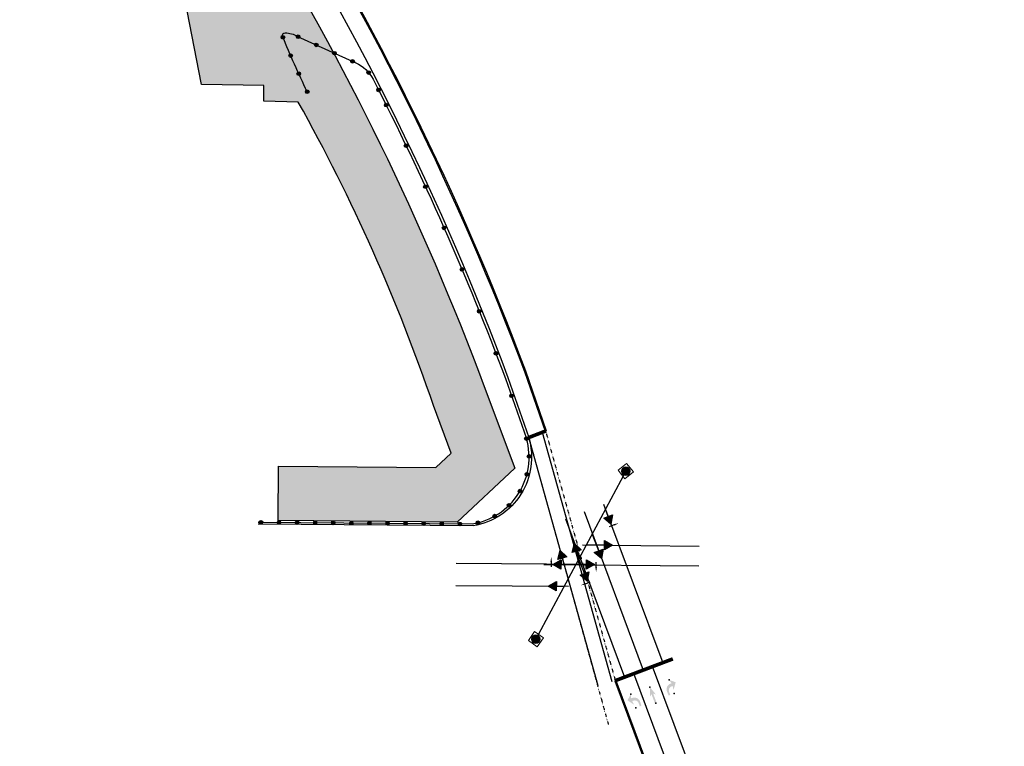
# Model space of a CAD drawing. Header units: feet. Extents: x 2245402 to 2245988, y 595680 to 596856.
# Tile 2 of 3: x 2245444 to 2245988, y 596137 to 596538. Entities that reach past the tile are written whole.
import ezdxf

# ---------------------------------------------------------------- set-up
doc = ezdxf.new("R2010")
doc.units = ezdxf.units.FT
doc.header["$MEASUREMENT"] = 0
doc.linetypes.add('dotted', pattern=[8, 2, -6])
doc.linetypes.add('dsolidcl', pattern=[0])
for name, color, linetype in [('MT_P_Cells', 7, 'Continuous'), ('MT_P_Channelizing_Line', 7, 'Continuous'), ('MT_P_Dotted_Line', 7, 'dotted'), ('MT_P_Drums', 30, 'Continuous'), ('MT_P_Edge_Line', 7, 'Continuous'), ('MT_P_Stop_Line', 7, 'Continuous'), ('MT_P_Temp_Road', 30, 'Continuous'), ('MT_P_Work_Area', 7, 'Continuous'), ('MT_X_CL_Double_Solid', 2, 'dsolidcl'), ('PM_P_Cells', 7, 'Continuous'), ('SC_Shading2', 9, 'Continuous'), ('SG_P_Heads', 2, 'Continuous'), ('SG_P_Mast_Arm', 7, 'Continuous'), ('SG_P_Messenger_Wire', 1, 'Continuous'), ('SG_X_Poles', 7, 'Continuous')]:
    doc.layers.add(name, color=color, linetype=linetype)
doc.layers.add('PM_P_Cells (Construction)', color=7, linetype='Continuous', lineweight=0)
doc.layers.add('SC_Scratch1', color=7, linetype='Continuous', plot=False)

# ---------------------------------------------------------------- blocks, each defined once
blk = doc.blocks.new('BAR-L')
blk.add_circle((0, 1), 1)
blk = doc.blocks.new('A$C37525D93')
at = {"layer": 'MT_P_Drums'}
h = blk.add_hatch(color=256, dxfattribs=at)
h.dxf.hatch_style = 1
h.paths.add_polyline_path([(1, 0, 1), (-1, 0, 1)])
blk.add_blockref('BAR-L', (0, -1), dxfattribs=at)
blk = doc.blocks.new('*U1016')
at = {"layer": 'MT_P_Drums', "rotation": 114.2944601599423}
blk.add_blockref('A$C37525D93', (0, 0), dxfattribs=at)
blk = doc.blocks.new('*U1017')
at = {"layer": 'MT_P_Drums', "color": 0, "linetype": 'ByBlock', "lineweight": -2, "transparency": 16777216}
for p, rotation in [((2245724.393108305, 596306.8449933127), 286.056631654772), ((2245725.846390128, 596296.9813601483), 270.7063833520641), ((2245724.636737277, 596287.0848947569), 255.3561350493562), ((2245720.850456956, 596277.8616974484), 240.0058867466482), ((2245714.757695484, 596269.969831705), 224.6556384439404), ((2245577.594743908, 596260.5696357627), 179.5482645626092), ((2245587.594433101, 596260.4907938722), 179.5482645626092), ((2245597.594122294, 596260.4119519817), 179.5482645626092), ((2245607.593811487, 596260.3331100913), 179.5482645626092), ((2245617.59350068, 596260.2542682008), 179.5482645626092), ((2245627.593189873, 596260.1754263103), 179.5482645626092), ((2245637.592879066, 596260.0965844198), 179.5482645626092), ((2245647.592568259, 596260.0177425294), 179.5482645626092), ((2245657.592257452, 596259.9389006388), 179.5482645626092), ((2245667.591946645, 596259.8600587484), 179.5482645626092), ((2245697.52512089, 596260.2972300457), 193.9551418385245), ((2245706.7931637, 596263.9723721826), 209.3053901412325), ((2245677.591635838, 596259.781216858), 179.5482645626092), ((2245687.591325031, 596259.7023749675), 179.5482645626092)]:
    blk.add_blockref('*U1016', p, dxfattribs=dict(at, rotation=rotation))
blk = doc.blocks.new('*U1018')
at = {"layer": 'MT_P_Drums', "rotation": 294.2944601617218}
blk.add_blockref('A$C37525D93', (-5.584677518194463e-11, -4.767327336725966e-10), dxfattribs=at)
blk = doc.blocks.new('*U1019')
at = {"layer": 'MT_P_Drums', "color": 0, "linetype": 'ByBlock', "lineweight": -2, "transparency": 16777216}
for p, rotation in [((2245646.859547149, 596491.0359778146), 116.5963227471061), ((2245657.872692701, 596468.5927766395), 115.6791485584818), ((2245668.525178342, 596445.9761631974), 114.7619743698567), ((2245678.814274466, 596423.1919327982), 113.844800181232), ((2245688.737344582, 596400.2459237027), 112.9276259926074), ((2245698.291845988, 596377.1440156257), 112.0104518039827), ((2245707.475330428, 596353.8921282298), 111.0932776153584), ((2245716.115066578, 596330.434694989), 109.3368703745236), ((2245724.393108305, 596306.8449933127), 109.3368703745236)]:
    blk.add_blockref('*U1018', p, dxfattribs=dict(at, rotation=rotation))
blk = doc.blocks.new('PMRTP')
at = {"layer": 'PM_P_Cells', "linetype": 'Continuous', "lineweight": 0}
blk.add_hatch(color=7, dxfattribs=at).paths.add_polyline_path([(-5.521300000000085, 3.333333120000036, -0.4188653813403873), (-2.240412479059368, 6.540874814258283e-06), (-2.240000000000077, 6.540874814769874e-06), (-2.24, -0.666666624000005), (0, 0), (-2.560000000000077, -2.999999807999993), (-6.08, -0.333333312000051), (-3.839999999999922, -0.666666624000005), (-3.840000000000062, 0.03643318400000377, 0.414213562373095), (-6.136900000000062, 2.333333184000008), (-8, 2.333333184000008), (-8, 3.333333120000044)])
at = {"layer": 'PM_P_Cells (Construction)', "color": 7, "linetype": 'Continuous', "lineweight": 30}
for p in [(-8, 0), (0, 0)]:
    blk.add_point(p, dxfattribs=at)
blk = doc.blocks.new('PMTHRP')
at = {"layer": 'PM_P_Cells', "linetype": 'Continuous', "lineweight": 0}
blk.add_hatch(color=7, dxfattribs=at).paths.add_polyline_path([(-5, -1.736111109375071), (-4, -0.4999999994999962), (-9.5, -0.4999999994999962), (-9.5, 0.4999999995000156), (-4, 0.4999999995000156), (-4.999999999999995, 1.736111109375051), (0, 0)])
at = {"layer": 'PM_P_Cells (Construction)', "color": 7, "linetype": 'Continuous', "lineweight": 30}
for p in [(-9.5, 9.701276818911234e-15), (0, 0)]:
    blk.add_point(p, dxfattribs=at)
blk = doc.blocks.new('SPOLE')
at = {"layer": 'SG_X_Poles', "color": 7, "linetype": 'Continuous', "lineweight": 0, "flags": 128}
blk.add_lwpolyline([(-0.07499999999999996, -0.07499999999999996), (0.07500000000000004, -0.07499999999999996), (0.07500000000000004, 0.07500000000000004), (-0.07499999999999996, 0.07500000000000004), (-0.07499999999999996, -0.07499999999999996)], close=True, dxfattribs=at)
at = {"layer": 'SG_X_Poles', "color": 7, "linetype": 'Continuous', "lineweight": 0}
blk.add_circle((3.789561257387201e-17, 3.789561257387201e-17), 0.06, dxfattribs=at)
blk = doc.blocks.new('*U1029', base_point=(2217688.533983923, 661788.626575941, 905.241))
at = {"xscale": 20, "yscale": 20, "zscale": 20}
blk.add_blockref('SPOLE', (2217688.533983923, 661788.626575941, 905.241), dxfattribs=at)
blk = doc.blocks.new('*U1030', base_point=(2217688.533983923, 661788.626575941, 905.241))
at = {"xscale": 20, "yscale": 20, "zscale": 20}
blk.add_blockref('SPOLE', (2217688.533983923, 661788.626575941, 905.241), dxfattribs=at)
blk = doc.blocks.new('*U1033')
at = {"layer": 'MT_P_Drums', "rotation": 289.3047956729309}
blk.add_blockref('A$C37525D93', (0, 0), dxfattribs=at)
blk = doc.blocks.new('*U1034')
at = {"layer": 'MT_P_Drums', "color": 0, "linetype": 'ByBlock', "lineweight": -2, "transparency": 16777216}
for p, rotation in [((2245589.790329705, 596528.5540170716), 112.2505535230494), ((2245598.215056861, 596528.8083156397), 335.6578706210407), ((2245608.237161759, 596524.2742872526), 335.6578706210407), ((2245594.057652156, 596518.4156798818), 113.4028224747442), ((2245618.259266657, 596519.7402588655), 335.6578706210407), ((2245628.281371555, 596515.2062304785), 335.6578706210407), ((2245598.527988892, 596508.3652066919), 114.5550914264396), ((2245637.199966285, 596508.9704274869), 309.780881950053), ((2245642.624940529, 596499.4304331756), 296.9412564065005), ((2245603.199531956, 596498.4066622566), 115.7073603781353)]:
    blk.add_blockref('*U1033', p, dxfattribs=dict(at, rotation=rotation))

msp = doc.modelspace()

# ---------------------------------------------------------------- hatches: boundary and pattern name
at = {"layer": 'SC_Shading2'}
h = msp.add_hatch(color=256, dxfattribs=at)
edge = h.paths.add_edge_path()
edge.add_line((2245444.293248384, 596748.444687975), (2245468.051520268, 596766.0657514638))
edge.add_line((2245468.051520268, 596766.0657514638), (2245469.253900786, 596764.4340579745))
edge.add_line((2245469.253900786, 596764.4340579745), (2245470.445944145, 596762.7959535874))
edge.add_line((2245470.445944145, 596762.7959535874), (2245471.628082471, 596761.1519478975))
edge.add_line((2245471.628082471, 596761.1519478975), (2245472.800840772, 596759.5024230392))
edge.add_line((2245472.800840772, 596759.5024230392), (2245473.964743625, 596757.8477602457))
edge.add_line((2245473.964743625, 596757.8477602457), (2245475.120315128, 596756.1883399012))
edge.add_line((2245475.120315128, 596756.1883399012), (2245476.268078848, 596754.5245415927))
edge.add_line((2245476.268078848, 596754.5245415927), (2245477.408557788, 596752.8567441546))
edge.add_line((2245477.408557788, 596752.8567441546), (2245478.542274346, 596751.1853257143))
edge.add_line((2245478.542274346, 596751.1853257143), (2245479.669750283, 596749.510663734))
edge.add_line((2245479.669750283, 596749.510663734), (2245480.791506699, 596747.833135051))
edge.add_line((2245480.791506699, 596747.833135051), (2245481.908064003, 596746.1531159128))
edge.add_line((2245481.908064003, 596746.1531159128), (2245483.019941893, 596744.470982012))
edge.add_line((2245483.019941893, 596744.470982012), (2245484.127659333, 596742.7871085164))
edge.add_line((2245484.127659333, 596742.7871085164), (2245485.231734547, 596741.1018700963))
edge.add_line((2245485.231734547, 596741.1018700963), (2245486.332684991, 596739.4156409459))
edge.add_line((2245486.332684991, 596739.4156409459), (2245487.430260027, 596737.7299732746))
edge.add_line((2245487.430260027, 596737.7299732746), (2245488.526768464, 596736.0424884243))
edge.add_line((2245488.526768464, 596736.0424884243), (2245489.621699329, 596734.3551316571))
edge.add_line((2245489.621699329, 596734.3551316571), (2245490.715566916, 596732.6682762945))
edge.add_line((2245490.715566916, 596732.6682762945), (2245491.808885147, 596730.9822945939))
edge.add_line((2245491.808885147, 596730.9822945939), (2245492.902167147, 596729.2975584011))
edge.add_line((2245492.902167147, 596729.2975584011), (2245493.995925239, 596727.614439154))
edge.add_line((2245493.995925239, 596727.614439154), (2245495.089633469, 596725.9349010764))
edge.add_line((2245495.089633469, 596725.9349010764), (2245496.186915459, 596724.2545345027))
edge.add_line((2245496.186915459, 596724.2545345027), (2245526.711727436, 596677.5845165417))
edge.add_line((2245526.711727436, 596677.5845165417), (2245528.720669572, 596674.4958598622))
edge.add_line((2245528.720669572, 596674.4958598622), (2245530.716043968, 596671.3950816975))
edge.add_line((2245530.716043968, 596671.3950816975), (2245532.696702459, 596668.2861674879))
edge.add_line((2245532.696702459, 596668.2861674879), (2245534.66366786, 596665.1697631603))
edge.add_line((2245534.66366786, 596665.1697631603), (2245536.617962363, 596662.0465138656))
edge.add_line((2245536.617962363, 596662.0465138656), (2245538.560607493, 596658.9170640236))
edge.add_line((2245538.560607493, 596658.9170640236), (2245540.492624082, 596655.7820573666))
edge.add_line((2245540.492624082, 596655.7820573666), (2245542.415032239, 596652.6421369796))
edge.add_line((2245542.415032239, 596652.6421369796), (2245544.328851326, 596649.4979453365))
edge.add_line((2245544.328851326, 596649.4979453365), (2245546.235099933, 596646.3501243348))
edge.add_line((2245546.235099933, 596646.3501243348), (2245548.134795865, 596643.1993153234))
edge.add_line((2245548.134795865, 596643.1993153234), (2245550.028956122, 596640.0461591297))
edge.add_line((2245550.028956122, 596640.0461591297), (2245551.917851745, 596636.8925401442))
edge.add_line((2245551.917851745, 596636.8925401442), (2245553.804240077, 596633.7361916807))
edge.add_line((2245553.804240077, 596633.7361916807), (2245555.688138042, 596630.5794147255))
edge.add_line((2245555.688138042, 596630.5794147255), (2245557.570559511, 596627.422848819))
edge.add_line((2245557.570559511, 596627.422848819), (2245559.452517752, 596624.267132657))
edge.add_line((2245559.452517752, 596624.267132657), (2245561.335025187, 596621.1129044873))
edge.add_line((2245561.335025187, 596621.1129044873), (2245563.219093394, 596617.9608021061))
edge.add_line((2245563.219093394, 596617.9608021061), (2245565.104721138, 596614.8131521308))
edge.add_line((2245565.104721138, 596614.8131521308), (2245566.994688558, 596611.6676301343))
edge.add_line((2245566.994688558, 596611.6676301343), (2245568.889244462, 596608.5261435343))
edge.add_line((2245568.889244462, 596608.5261435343), (2245570.789396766, 596605.3893278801))
edge.add_line((2245570.789396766, 596605.3893278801), (2245572.696152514, 596602.2578183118))
edge.add_line((2245572.696152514, 596602.2578183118), (2245574.611713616, 596599.1302972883))
edge.add_arc((2244285.175975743, 595806.8578129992), 1513.386999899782, 31.530963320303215, 31.567958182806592, ccw=False)
edge.add_line((2245575.123001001, 596598.2975665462), (2245573.418285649, 596597.2516480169))
edge.add_arc((2244285.175975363, 595806.8578140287), 1511.386999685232, 20.47826456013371, 31.530963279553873, ccw=False)
edge.add_line((2245701.050835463, 596335.6196161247), (2245717.935203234, 596290.4080449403))
edge.add_line((2245717.935203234, 596290.4080449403), (2245686.088297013, 596260.714256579))
edge.add_line((2245686.088297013, 596260.714256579), (2245587.091374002, 596261.4947912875))
edge.add_line((2245587.091374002, 596261.4947912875), (2245587.327899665, 596291.4938588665))
edge.add_line((2245587.327899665, 596291.4938588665), (2245674.372200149, 596290.8075638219))
edge.add_line((2245674.372200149, 596290.8075638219), (2245682.820522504, 596298.6847087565))
edge.add_line((2245682.820522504, 596298.6847087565), (2245672.94668622, 596325.1240553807))
edge.add_arc((2244723.059374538, 596002.0632723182), 1003.321570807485, 18.78339105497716, 29.27058810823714)
edge.add_line((2245598.277222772, 596492.6220278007), (2245579.240998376, 596493.1294021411))
edge.add_line((2245579.240998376, 596493.1294021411), (2245579.257023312, 596501.8930456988))
edge.add_line((2245579.257023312, 596501.8930456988), (2245544.739312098, 596502.3565670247))
edge.add_line((2245544.739312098, 596502.3565670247), (2245534.226793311, 596556.5106280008))
edge.add_line((2245534.226793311, 596556.5106280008), (2245511.729676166, 596590.4294656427))
edge.add_line((2245511.729676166, 596590.4294656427), (2245533.40630042, 596603.3519895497))
edge.add_line((2245533.40630042, 596603.3519895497), (2245531.899830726, 596606.9747250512))
edge.add_line((2245531.899830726, 596606.9747250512), (2245534.049201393, 596608.2934593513))
edge.add_line((2245534.049201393, 596608.2934593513), (2245533.68650027, 596608.9011851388))
edge.add_line((2245533.68650027, 596608.9011851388), (2245531.804385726, 596612.0571633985))
edge.add_line((2245531.804385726, 596612.0571633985), (2245529.926814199, 596615.2055995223))
edge.add_line((2245529.926814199, 596615.2055995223), (2245528.052780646, 596618.3458590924))
edge.add_line((2245528.052780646, 596618.3458590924), (2245526.181277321, 596621.4773289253))
edge.add_line((2245526.181277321, 596621.4773289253), (2245524.302343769, 596624.6143156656))
edge.add_line((2245524.302343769, 596624.6143156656), (2245522.430667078, 596627.730044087))
edge.add_line((2245522.430667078, 596627.730044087), (2245520.558562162, 596630.8350910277))
edge.add_line((2245520.558562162, 596630.8350910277), (2245518.685057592, 596633.9288412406))
edge.add_line((2245518.685057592, 596633.9288412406), (2245516.809189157, 596637.010684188))
edge.add_line((2245516.809189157, 596637.010684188), (2245514.929999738, 596640.0800142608))
edge.add_line((2245514.929999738, 596640.0800142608), (2245513.046539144, 596643.1362310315))
edge.add_line((2245513.046539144, 596643.1362310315), (2245511.157863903, 596646.1787395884))
edge.add_line((2245511.157863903, 596646.1787395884), (2245509.26303706, 596649.2069508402))
edge.add_line((2245509.26303706, 596649.2069508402), (2245507.361127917, 596652.2202818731))
edge.add_line((2245507.361127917, 596652.2202818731), (2245505.451211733, 596655.2181563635))
edge.add_line((2245505.451211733, 596655.2181563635), (2245503.532369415, 596658.200004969))
edge.add_line((2245503.532369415, 596658.200004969), (2245501.584143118, 596661.1953138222))
edge.add_line((2245501.584143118, 596661.1953138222), (2245471.068114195, 596707.8519181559))
edge.add_line((2245471.068114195, 596707.8519181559), (2245469.960441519, 596709.5481969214))
edge.add_line((2245469.960441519, 596709.5481969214), (2245468.840776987, 596711.2676193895))
edge.add_line((2245468.840776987, 596711.2676193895), (2245467.736603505, 596712.9667774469))
edge.add_line((2245467.736603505, 596712.9667774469), (2245466.638059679, 596714.6596249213))
edge.add_line((2245466.638059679, 596714.6596249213), (2245465.544624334, 596716.345787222))
edge.add_line((2245465.544624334, 596716.345787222), (2245464.455783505, 596718.0248934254))
edge.add_line((2245464.455783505, 596718.0248934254), (2245463.371030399, 596719.6965763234))
edge.add_line((2245463.371030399, 596719.6965763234), (2245462.289846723, 596721.3605011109))
edge.add_line((2245462.289846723, 596721.3605011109), (2245461.202522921, 596723.0304248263))
edge.add_line((2245461.202522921, 596723.0304248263), (2245460.124697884, 596724.6812348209))
edge.add_line((2245460.124697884, 596724.6812348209), (2245459.048983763, 596726.3231834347))
edge.add_line((2245459.048983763, 596726.3231834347), (2245457.97490561, 596727.9559208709))
edge.add_line((2245457.97490561, 596727.9559208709), (2245456.901995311, 596729.5791016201))
edge.add_line((2245456.901995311, 596729.5791016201), (2245455.829791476, 596731.1923846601))
edge.add_line((2245455.829791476, 596731.1923846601), (2245444.293248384, 596748.444687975))
at = {"layer": 'SG_P_Heads'}
h = msp.add_hatch(color=256, dxfattribs=at)
h.dxf.hatch_style = 1
h.paths.add_polyline_path([(2245771.110097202, 596259.4947677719), (2245767.102365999, 596262.8020461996), (2245771.970418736, 596264.6192040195)])
h = msp.add_hatch(color=256, dxfattribs=at)
h.dxf.hatch_style = 1
h.paths.add_polyline_path([(2245772.001511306, 596247.9249180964), (2245767.477226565, 596245.3693657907), (2245767.526195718, 596250.5652874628)])
h = msp.add_hatch(color=256, dxfattribs=at)
h.dxf.hatch_style = 1
h.paths.add_polyline_path([(2245742.937208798, 596245.0446748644), (2245746.650459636, 596241.4098752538), (2245741.646005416, 596240.011505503)])
h = msp.add_hatch(color=256, dxfattribs=at)
h.dxf.hatch_style = 1
h.paths.add_polyline_path([(2245750.983242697, 596248.9417048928), (2245754.696493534, 596245.306905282), (2245749.692039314, 596243.9085355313)])
h = msp.add_hatch(color=256, dxfattribs=at)
h.dxf.hatch_style = 1
h.paths.add_polyline_path([(2245765.875927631, 596240.6413849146), (2245761.868196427, 596243.9486633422), (2245766.736249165, 596245.7658211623)])
h = msp.add_hatch(color=256, dxfattribs=at)
h.dxf.hatch_style = 1
h.paths.add_polyline_path([(2245738.982275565, 596237.3428277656), (2245743.502619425, 596239.9053443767), (2245743.461651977, 596234.7093534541)])
h = msp.add_hatch(color=256, dxfattribs=at)
h.dxf.hatch_style = 1
h.paths.add_polyline_path([(2245761.994232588, 596237.1758652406), (2245757.469947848, 596234.620312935), (2245757.518917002, 596239.816234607)])
h = msp.add_hatch(color=256, dxfattribs=at)
h.dxf.hatch_style = 1
h.paths.add_polyline_path([(2245757.986761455, 596228.0351739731), (2245753.97903025, 596231.3424524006), (2245758.847082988, 596233.1596102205)])
h = msp.add_hatch(color=256, dxfattribs=at)
h.dxf.hatch_style = 1
h.paths.add_polyline_path([(2245736.397760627, 596225.3165070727), (2245740.918104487, 596227.8790236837), (2245740.87713704, 596222.6830327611)])
at = {"layer": 'SG_P_Mast_Arm'}
h = msp.add_hatch(color=256, dxfattribs=at)
h.dxf.hatch_style = 1
h.paths.add_polyline_path([(2245781.688862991, 596288.8690879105, 1), (2245776.888862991, 596288.8690879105, 1)])
h = msp.add_hatch(color=256, dxfattribs=at)
h.dxf.hatch_style = 1
h.paths.add_polyline_path([(2245732.008430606, 596196.0018411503, 1), (2245727.208430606, 596196.0018411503, 1)])

# ---------------------------------------------------------------- linework, layer by layer
at = {"layer": 'MT_P_Channelizing_Line', "flags": 128}
for points in [[(2245882.025698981, 595962.0550978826), (2245817.971353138, 596116.8620466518), (2245794.068910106, 596180.8685997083)], [(2245891.448777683, 595910.510604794), (2245807.741384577, 596112.8151626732), (2245783.778267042, 596176.9824804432)]]:
    msp.add_lwpolyline(points, dxfattribs=at)
at = {"layer": 'MT_P_Dotted_Line', "ltscale": 0.05}
for p, q in [((2245734.957808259, 596310.9859975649), (2245773.487623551, 596173.0963610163)), ((2245725.63099723, 596307.3786058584), (2245769.735029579, 596148.5901121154))]:
    msp.add_line(p, q, dxfattribs=at)
at = {"layer": 'MT_P_Edge_Line', "flags": 128}
msp.add_lwpolyline([(2245471.26431869, 596768.448623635), (2245518.078905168, 596698.8900582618), (2245577.02282535, 596618.2346853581, -0.05049549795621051), (2245714.16610511, 596340.5175444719), (2245714.16610511, 596340.5175444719), (2245714.16610511, 596340.5175444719), (2245725.63099723, 596307.3786058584, -0.4519709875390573), (2245694.915331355, 596258.6177516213), (2245576.171878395, 596259.5808231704)], format="xyb", dxfattribs=at)
at = {"layer": 'MT_P_Stop_Line', "const_width": 2}
for points in [[(2245735.265866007, 596311.104333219), (2245725.63099723, 596307.3786058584)], [(2245805.294912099, 596185.1079443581), (2245773.178901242, 596172.9797762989)]]:
    msp.add_lwpolyline(points, dxfattribs=at)
at = {"layer": 'MT_P_Temp_Road'}
for p, q in [((2245794.068910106, 596180.8685997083), (2245805.294671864, 596185.1078536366)), ((2245783.778267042, 596176.9824804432), (2245794.068910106, 596180.8685997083)), ((2245773.487623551, 596173.0963610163), (2245783.778267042, 596176.9824804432))]:
    msp.add_line(p, q, dxfattribs=at)
at = {"layer": 'MT_P_Work_Area'}
msp.add_lwpolyline([(2245573.418285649, 596597.2516480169, -0.0482639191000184), (2245701.050835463, 596335.6196161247), (2245717.935203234, 596290.4080449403), (2245686.088297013, 596260.714256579), (2245587.091374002, 596261.4947912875), (2245587.327899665, 596291.4938588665), (2245674.372200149, 596290.8075638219), (2245682.820522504, 596298.6847087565), (2245672.94668622, 596325.1240553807, 0.04579099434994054), (2245598.277222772, 596492.6220278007), (2245579.240998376, 596493.1294021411), (2245579.257023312, 596501.8930456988), (2245544.739312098, 596502.3565670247), (2245534.226793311, 596556.5106280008)], format="xyb", dxfattribs=at)
at = {"layer": 'MT_X_CL_Double_Solid', "flags": 128}
for points in [[(2245479.0393623, 596774.2152272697), (2245525.996683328, 596704.4445824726), (2245585.033904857, 596623.6615415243, -0.05054863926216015), (2245723.217287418, 596343.9212682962), (2245734.649750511, 596310.8676619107)], [(2245479.570027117, 596774.6088113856), (2245526.53709011, 596704.823691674), (2245585.580656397, 596624.0319689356, -0.05055224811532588), (2245723.83505093, 596344.153582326), (2245735.265866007, 596311.104333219)]]:
    msp.add_lwpolyline(points, format="xyb", dxfattribs=at)
for points in [[(2245773.178901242, 596172.9797762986), (2245797.204285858, 596108.6474307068), (2245880.997707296, 595906.1349590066), (2245987.885383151, 595679.8850120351)], [(2245773.79634586, 596173.2129457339), (2245797.818546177, 596108.8891266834), (2245881.601376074, 595906.4022526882), (2245988.49597321, 595680.1376553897)]]:
    msp.add_lwpolyline(points, dxfattribs=at)
at = {"layer": 'SC_Scratch1', "color": 3, "ltscale": 0.05}
for p, q in [((2245733.031592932, 596310.4477647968), (2245771.561408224, 596172.5581282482)), ((2245725.326731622, 596308.2948337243), (2245763.856546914, 596170.4051971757))]:
    msp.add_line(p, q, dxfattribs=at)
at = {"layer": 'SC_Scratch1', "color": 6}
for p, q in [((2245766.992841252, 596270.5235046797), (2245799.681790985, 596182.9882266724)), ((2245745.943995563, 596262.574698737), (2245778.632945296, 596175.0394207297)), ((2245756.234638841, 596266.460818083), (2245788.923588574, 596178.9255400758))]:
    msp.add_line(p, q, dxfattribs=at)
at = {"layer": 'SC_Scratch1'}
for p, q in [((2245755.324778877, 596248.0820885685), (2245819.833411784, 596247.4741246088)), ((2245733.970954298, 596237.2828499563), (2245819.729746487, 596236.4746130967))]:
    msp.add_line(p, q, dxfattribs=at)
at = {"layer": 'SC_Scratch1', "color": 4}
for p, q in [((2245685.523502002, 596237.9680025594), (2245760.48754637, 596237.3769534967)), ((2245685.426920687, 596225.7183832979), (2245747.711488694, 596225.2273047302))]:
    msp.add_line(p, q, dxfattribs=at)
at = {"layer": 'SC_Scratch1', "color": 6, "flags": 128}
msp.add_lwpolyline([(2245603.199531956, 596498.4066622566, -0.01528515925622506), (2245589.624136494, 596528.9607021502, -0.5423445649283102), (2245591.057063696, 596531.0269228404, -0.1319189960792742), (2245597.762915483, 596529.0128656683), (2245630.073712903, 596514.3953702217, -0.1694711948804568), (2245639.620986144, 596505.3101933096, -0.02896262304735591), (2245712.762093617, 596339.9895673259), (2245724.393108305, 596306.8449933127)], format="xyb", dxfattribs=at)
at = {"layer": 'SC_Scratch1', "color": 6}
msp.add_lwpolyline([(2245576.179762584, 596260.5807920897), (2245694.325738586, 596259.6492779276, 0.4510652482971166), (2245724.393108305, 596306.8449933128)], format="xyb", dxfattribs=at)
at = {"layer": 'SG_P_Heads'}
for p, q in [((2245769.536392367, 596263.710625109), (2245768.013108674, 596267.7914073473)), ((2245772.777765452, 596259.1199617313), (2245770.094651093, 596258.1223112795)), ((2245764.302222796, 596244.8572422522), (2245760.784073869, 596254.2782284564)), ((2245767.501711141, 596247.9673266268), (2245757.458616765, 596248.0619781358)), ((2245744.206855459, 596240.727071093), (2245747.40734819, 596229.2732196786)), ((2245752.194266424, 596244.6077204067), (2245753.366489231, 596240.4125957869)), ((2245756.413056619, 596232.2510313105), (2245753.366489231, 596240.4125957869)), ((2245738.062907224, 596238.7814136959), (2245738.036676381, 596235.9189460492)), ((2245743.482135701, 596237.3073489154), (2245751.686928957, 596237.2730067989)), ((2245757.494432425, 596237.218273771), (2245751.686928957, 596237.2730067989)), ((2245762.911384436, 596235.7358652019), (2245762.942023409, 596238.5982890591)), ((2245740.897620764, 596225.2810282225), (2245745.253306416, 596225.2466861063)), ((2245756.971315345, 596226.6627174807), (2245759.654429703, 596227.6603679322))]:
    msp.add_line(p, q, dxfattribs=at)
for points in [[(2245771.110097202, 596259.4947677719), (2245767.102365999, 596262.8020461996), (2245771.970418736, 596264.6192040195)], [(2245772.001511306, 596247.9249180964), (2245767.477226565, 596245.3693657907), (2245767.526195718, 596250.5652874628)], [(2245742.937208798, 596245.0446748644), (2245746.650459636, 596241.4098752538), (2245741.646005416, 596240.011505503)], [(2245750.983242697, 596248.9417048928), (2245754.696493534, 596245.306905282), (2245749.692039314, 596243.9085355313)], [(2245765.875927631, 596240.6413849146), (2245761.868196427, 596243.9486633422), (2245766.736249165, 596245.7658211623)], [(2245738.982275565, 596237.3428277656), (2245743.502619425, 596239.9053443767), (2245743.461651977, 596234.7093534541)], [(2245761.994232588, 596237.1758652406), (2245757.469947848, 596234.620312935), (2245757.518917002, 596239.816234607)], [(2245757.986761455, 596228.0351739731), (2245753.97903025, 596231.3424524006), (2245758.847082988, 596233.1596102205)], [(2245736.397760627, 596225.3165070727), (2245740.918104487, 596227.8790236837), (2245740.87713704, 596222.6830327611)]]:
    msp.add_lwpolyline(points, close=True, dxfattribs=at)
for points in [[(2245772.620934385, 596259.5417484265), (2245772.934596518, 596258.698175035), (2245775.308485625, 596260.0609481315)], [(2245737.612926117, 596238.7855371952), (2245738.512888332, 596238.7772901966), (2245738.087648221, 596241.4813003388)], [(2245763.36135866, 596235.7310487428), (2245762.461410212, 596235.7406816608), (2245762.88248568, 596233.0360198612)], [(2245757.128146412, 596226.2409307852), (2245756.814484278, 596227.0845041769), (2245754.440595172, 596225.7217310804)]]:
    msp.add_solid(points, dxfattribs=at)
at = {"layer": 'SG_P_Messenger_Wire'}
msp.add_line((2245779.288862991, 596288.8690879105), (2245729.608430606, 596196.0018411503), dxfattribs=at)

# ---------------------------------------------------------------- block references
at = {"layer": 'MT_P_Cells', "rotation": 111.0839537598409}
msp.add_blockref('PMRTP', (2245803.17359338, 596173.5073714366), dxfattribs=at)
at = {"layer": 'MT_P_Cells', "xscale": -1}
for name, p, rotation in [('PMTHRP', (2245792.554805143, 596169.5420768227), 290.4767640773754), ('PMRTP', (2245782.138546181, 596165.6524112), 289.8695743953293)]:
    msp.add_blockref(name, p, dxfattribs=dict(at, rotation=rotation))
at = {"layer": 'MT_P_Drums'}
for name in ['*U1034', '*U1019', '*U1017']:
    msp.add_blockref(name, (0, 0), dxfattribs=at)
at = {"layer": 'SG_P_Mast_Arm', "color": 1, "xscale": 2, "yscale": 2, "zscale": 2, "rotation": 218.6032631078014}
msp.add_blockref('*U1030', (2245779.288862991, 596288.86908791), dxfattribs=at)
at = {"layer": 'SG_P_Mast_Arm', "xscale": 2, "yscale": 2, "zscale": 2, "rotation": 144.937221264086}
msp.add_blockref('*U1029', (2245729.608430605, 596196.0018411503), dxfattribs=at)

doc.saveas('drawing.dxf')
